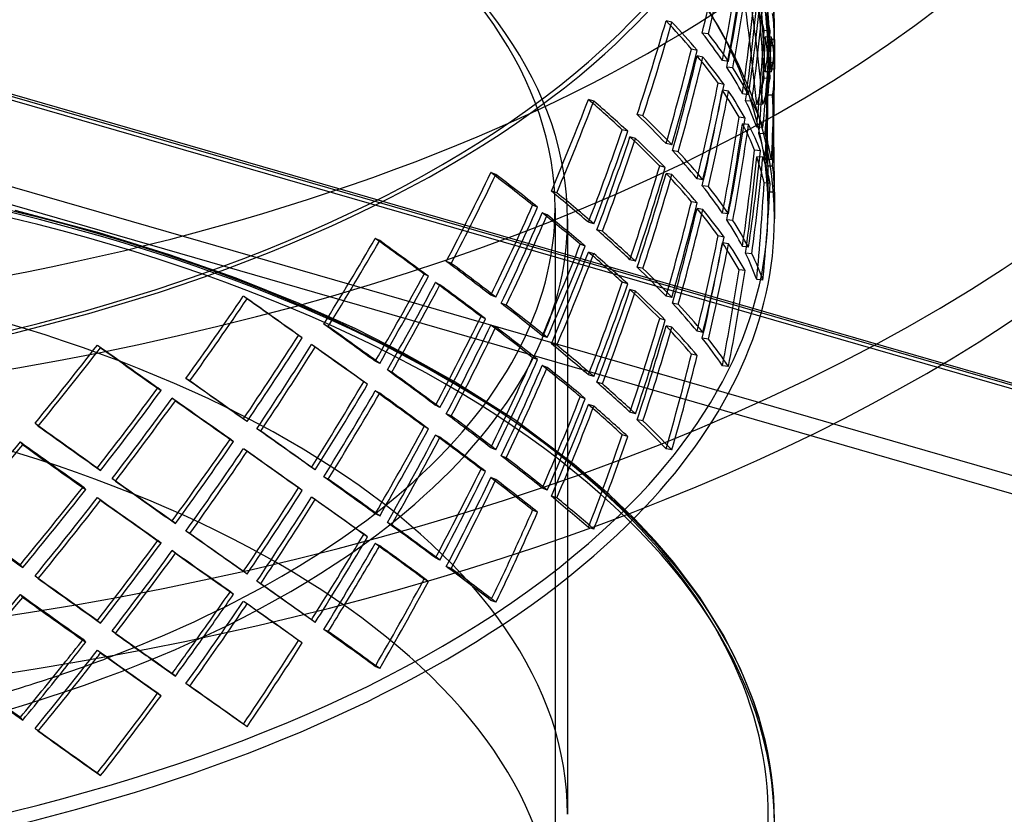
# Model space of a CAD drawing. Header units: millimetres. Extents: x -852 to 852, y -751 to 649.
# Tile 7 of 10: x 236 to 629, y -280 to 37. Entities that reach past the tile are written whole.
import ezdxf

# ---------------------------------------------------------------- set-up
doc = ezdxf.new("R2010")
doc.units = ezdxf.units.MM
doc.layers.add('HIDDEN', color=7, linetype='Continuous')
doc.layers.add('THICK', color=7, linetype='Continuous')

msp = doc.modelspace()

# ---------------------------------------------------------------- linework, layer by layer
at = {"layer": 'HIDDEN'}
for p, q in [((603.99, -100.46), (-226.94, 139.41)), ((604.98, -99.87), (-225.55, 139.89)), ((849.44, -172.75), (-224.44, 137.25)), ((849.44, -207.39), (-224.44, 102.61)), ((846.94, -213.89), (-226.94, 96.11)), ((496.59, 36.28), (494.28, 36.75)), ((511.15, 31.51), (508.73, 31.84)), ((535.85, 32.77), (533.37, 32.93)), ((536.35, 30.26), (533.86, 30.42)), ((537.5, 29.29), (535, 29.29)), ((535, 29.29), (535, 17.42)), ((537.5, 29.29), (537.5, 17.42)), ((506.72, 24.99), (504.41, 25.47)), ((537.46, 26.78), (534.96, 26.78)), ((508.97, 22.3), (506.65, 22.78)), ((519.19, 20.59), (516.77, 20.91)), ((537.46, 19.95), (534.96, 20.12)), ((520.92, 17.97), (518.5, 18.29)), ((536.35, 16.43), (533.85, 16.43)), ((537.5, 17.42), (535, 17.42)), ((517.38, 11.37), (515.06, 11.85)), ((535.85, 13.94), (533.37, 13.78)), ((519.19, 8.71), (516.77, 9.04)), ((465.49, 4.75), (463.32, 5.37)), ((527.17, 7.28), (524.75, 7.6)), ((528.47, 4.73), (525.99, 4.9)), ((536.76, 7.07), (534.25, 7.07)), ((532.9, 3.52), (530.42, 3.35)), ((485.08, -1.13), (482.76, -0.65)), ((525.79, -2.02), (523.37, -1.7)), ((478.98, -7.31), (476.81, -6.69)), ((527.17, -4.6), (524.75, -4.27)), ((532.9, -5.79), (530.42, -5.63)), ((482.06, -10.18), (479.89, -9.55)), ((533.75, -8.32), (531.27, -8.16)), ((496.59, -12.7), (494.28, -12.22)), ((499.17, -15.46), (496.86, -14.99)), ((531.97, -15.09), (529.54, -14.77)), ((532.9, -17.66), (530.42, -17.5)), ((536.35, -18.72), (533.86, -18.56)), ((493.94, -21.77), (491.76, -21.14)), ((536.76, -21.21), (534.25, -21.21)), ((426.43, -24.48), (424.44, -23.72)), ((496.59, -24.58), (494.28, -24.1)), ((508.97, -26.68), (506.65, -26.2)), ((450.71, -31.8), (448.54, -31.17)), ((511.15, -29.34), (508.73, -29.01)), ((535.85, -28.08), (533.37, -27.92)), ((537.5, -31.56), (535, -31.56)), ((535, -31.56), (535, -37.93)), ((537.5, -31.56), (537.5, -42.26)), ((268.19, -47.83), (234.67, -38.93)), ((443.05, -37.53), (441.07, -36.77)), ((450, -37.93), (450, -327.36)), ((506.72, -35.86), (504.41, -35.38)), ((508.97, -38.55), (506.65, -38.07)), ((446.9, -40.62), (444.92, -39.86)), ((455, -42.26), (455, -185.34)), ((519.19, -40.27), (516.77, -39.94)), ((520.92, -42.89), (518.5, -42.56)), ((465.49, -44.23), (463.32, -43.61)), ((468.88, -47.19), (466.71, -46.56)), ((296.24, -56.51), (268.19, -47.83)), ((380.07, -50.91), (378.3, -50.03)), ((517.38, -49.48), (515.06, -49)), ((462.05, -53.1), (460.05, -52.34)), ((519.19, -52.14), (516.77, -51.82)), ((527.17, -53.58), (524.75, -53.25)), ((322.83, -65.91), (296.24, -56.51)), ((465.49, -56.11), (463.32, -55.48)), ((482.06, -59.16), (479.89, -58.53)), ((528.47, -56.12), (525.99, -55.96)), ((408.62, -59.96), (406.64, -59.2)), ((485.08, -61.99), (482.76, -61.51)), ((525.79, -62.88), (523.37, -62.55)), ((347.98, -75.99), (322.83, -65.91)), ((399.54, -65.14), (397.77, -64.26)), ((532.9, -66.64), (530.42, -66.48)), ((404.1, -68.51), (402.33, -67.63)), ((478.98, -68.16), (476.81, -67.54)), ((482.06, -71.03), (479.89, -70.4)), ((327.21, -74.09), (325.69, -73.1)), ((426.43, -73.46), (424.44, -72.7)), ((496.59, -73.56), (494.28, -73.08)), ((370.49, -86.14), (347.98, -75.99)), ((430.57, -76.67), (428.58, -75.9)), ((499.17, -76.32), (496.86, -75.84)), ((422.25, -82.08), (420.47, -81.19)), ((493.94, -82.62), (491.76, -82)), ((359.55, -85.14), (357.78, -84.25)), ((389.59, -95.73), (370.49, -86.14)), ((426.43, -85.33), (424.44, -84.57)), ((496.59, -85.43), (494.28, -84.95)), ((349.19, -89.68), (347.67, -88.69)), ((446.9, -89.6), (444.92, -88.84)), ((508.97, -87.53), (506.65, -87.05)), ((511.15, -90.19), (508.73, -89.87)), ((268.75, -93.62), (267.5, -92.54)), ((354.38, -93.37), (352.86, -92.37)), ((450.71, -92.65), (448.54, -92.03)), ((409.78, -107.05), (389.59, -95.73)), ((443.05, -98.38), (441.07, -97.62)), ((506.72, -96.71), (504.41, -96.23)), ((380.07, -99.89), (378.3, -99.01)), ((446.9, -101.47), (444.92, -100.71)), ((519.19, -101.12), (516.77, -100.8)), ((304.32, -106.89), (302.8, -105.9)), ((384.89, -103.39), (383.12, -102.51)), ((465.49, -105.08), (463.32, -104.46)), ((292.87, -110.72), (291.62, -109.64)), ((375.23, -108.22), (373.7, -107.22)), ((434.02, -122.45), (409.78, -107.05)), ((468.88, -108.04), (466.71, -107.42)), ((298.6, -114.77), (297.35, -113.68)), ((380.07, -111.77), (378.3, -110.88)), ((462.05, -113.95), (460.05, -113.19)), ((404.1, -117.49), (402.33, -116.6)), ((465.49, -116.96), (463.32, -116.33)), ((408.62, -120.82), (406.64, -120.05)), ((482.06, -120.01), (479.89, -119.38)), ((243.89, -124.86), (242.64, -123.77)), ((327.21, -123.07), (325.69, -122.08)), ((399.54, -125.99), (397.77, -125.11)), ((457.66, -140.22), (434.02, -122.45)), ((485.08, -122.84), (482.76, -122.36)), ((332.62, -126.9), (331.1, -125.91)), ((404.1, -129.36), (402.33, -128.48)), ((478.98, -129.02), (476.81, -128.39)), ((237.71, -132.34), (236.75, -131.19)), ((321.79, -131.06), (320.53, -129.97)), ((327.21, -134.94), (325.69, -133.95)), ((426.43, -134.31), (424.44, -133.55)), ((430.57, -137.52), (428.58, -136.76)), ((496.59, -134.41), (494.28, -133.93)), ((354.38, -142.35), (352.86, -141.35)), ((471.62, -152.19), (457.66, -140.22)), ((268.75, -142.6), (267.5, -141.52)), ((359.55, -145.99), (357.78, -145.1)), ((422.25, -142.93), (420.47, -142.04)), ((262.84, -150.22), (261.88, -149.06)), ((274.67, -146.81), (273.41, -145.72)), ((426.43, -146.19), (424.44, -145.43)), ((349.19, -150.53), (347.67, -149.54)), ((446.9, -150.45), (444.92, -149.69)), ((450.71, -153.51), (448.54, -152.88)), ((481.49, -161.71), (471.62, -152.19)), ((268.75, -154.47), (267.5, -153.39)), ((354.38, -154.22), (352.86, -153.23)), ((380.07, -160.74), (378.3, -159.86)), ((443.05, -159.23), (441.07, -158.47)), ((298.6, -163.75), (297.35, -162.66)), ((384.89, -164.24), (383.12, -163.36)), ((304.32, -167.75), (302.8, -166.75)), ((375.23, -169.07), (373.7, -168.07)), ((465.49, -165.94), (463.32, -165.31)), ((292.87, -171.57), (291.62, -170.49)), ((380.07, -172.62), (378.3, -171.73)), ((298.6, -175.62), (297.35, -174.54)), ((237.71, -181.32), (236.75, -180.16)), ((404.1, -178.34), (402.33, -177.46)), ((327.21, -183.92), (325.69, -182.93)), ((408.62, -181.67), (406.64, -180.91)), ((243.89, -185.71), (242.64, -184.63)), ((332.62, -187.76), (331.1, -186.76)), ((399.24, -186.7), (397.77, -185.96)), ((237.71, -193.2), (236.75, -192.04)), ((321.79, -191.91), (320.53, -190.82)), ((327.21, -195.8), (325.69, -194.81)), ((426.43, -195.17), (424.44, -194.41)), ((268.75, -203.45), (267.5, -202.37)), ((354.38, -203.2), (352.86, -202.21)), ((274.67, -207.66), (273.41, -206.58)), ((359.55, -206.84), (357.78, -205.96)), ((262.84, -211.07), (261.88, -209.91)), ((268.75, -215.33), (267.5, -214.24)), ((380.07, -221.6), (378.3, -220.71)), ((304.32, -228.6), (302.8, -227.61)), ((292.87, -232.43), (291.62, -231.34)), ((243.89, -246.56), (242.64, -245.48)), ((327.21, -244.78), (325.69, -243.78))]:
    msp.add_line(p, q, dxfattribs=at)
for centre, major_axis, ratio, start_param, end_param in [((0, -37.93), (-535, 0), 0.5, -3.141592, -0.523599), ((0, -42.26), (-537.5, 0), 0.5, -3.141592, -0.523599), ((0, -37.93), (-450, 0), 0.5, -3.141592, -0.523599), ((0, -42.26), (-455, 0), 0.5, -3.141592, -0.523599), ((0, 154.15), (-537.5, 0), 0.5, 0, 2.617994), ((0, 154.15), (535, 0), 0.5, -3.141592, -0.523599), ((0, 154.15), (535, 0), 0.5, -0.523599, 0), ((0, 154.15), (-537.5, 0), 0.5, 2.617994, 3.141593), ((0, 139.12), (-179.23, -713.89), 0.706109, 1.59773, 1.650611), ((0, 139.12), (-180.07, -717.23), 0.706109, 1.597977, 1.650611), ((0, 29.29), (0, -730.82), 0.732051, 1.570796, 1.623677), ((0, 29.29), (0, -734.24), 0.732051, 1.570796, 1.623431), ((0, 17.42), (0, -730.82), 0.732051, 1.58361, 1.636513), ((0, 17.42), (0, -734.24), 0.732051, 1.583551, 1.636207), ((0, 90.14), (-179.23, -713.89), 0.706109, 1.650611, 1.703492), ((0, 78.27), (-179.23, -713.89), 0.706109, 1.663425, 1.716328), ((0, 90.14), (-180.07, -717.23), 0.706109, 1.650611, 1.703246), ((0, 78.27), (-180.07, -717.23), 0.706109, 1.663366, 1.716022), ((0, -31.56), (0, -730.82), 0.732051, 1.636513, 1.689601), ((0, -31.56), (0, -734.24), 0.732051, 1.636207, 1.689046), ((0, 17.42), (94, -726.18), 0.725273, 1.472195, 1.525076), ((0, 17.42), (94.44, -729.57), 0.725273, 1.472442, 1.525076), ((0, 29.29), (-179.23, -713.89), 0.706109, 1.716328, 1.769416), ((0, 78.27), (-94, -726.18), 0.725273, 1.563636, 1.616517), ((0, 29.29), (-180.07, -717.23), 0.706109, 1.716022, 1.768861), ((0, 78.27), (-534.44, 69.18), 0.353445, -3.017853, -2.964973), ((0, -31.56), (94, -726.18), 0.725273, 1.525076, 1.577957), ((0, 78.27), (-94.44, -729.57), 0.725273, 1.563882, 1.616517), ((0, -31.56), (94.44, -729.57), 0.725273, 1.525076, 1.577711), ((0, 78.27), (-536.94, 69.5), 0.353445, -3.017607, -2.964973), ((0, 29.29), (535, 0), 0.366025, 0, 0.052881), ((0, 29.29), (-537.5, 0), 0.366025, 3.141593, 3.194227), ((0, 139.12), (-251.32, -697.32), 0.677297, 1.614236, 1.667117), ((0, 139.12), (-252.5, -700.58), 0.677297, 1.614482, 1.667117), ((0, 139.12), (-532.52, 191.93), 0.268082, -2.705454, -2.652573), ((0, 139.12), (-535.01, 192.82), 0.268082, -2.705208, -2.652573), ((0, 90.14), (-533.3, 133.89), 0.318588, -2.799978, -2.747098), ((0, 90.14), (-535.79, 134.52), 0.318588, -2.799978, -2.747344), ((0, 29.29), (-94, -726.18), 0.725273, 1.616517, 1.669397), ((0, 29.29), (-94.44, -729.57), 0.725273, 1.616517, 1.669151), ((0, 17.42), (-94, -726.18), 0.725273, 1.629331, 1.682234), ((0, 17.42), (-94.44, -729.57), 0.725273, 1.629271, 1.681928), ((0, 78.27), (-534.44, 69.18), 0.353445, -3.083778, -3.03069), ((0, 78.27), (-536.94, 69.5), 0.353445, -3.083223, -3.030384), ((0, -281.89), (537.5, 0), 0.5, 1.047198, 2.617994), ((0, 90.14), (-251.32, -697.32), 0.677297, 1.667117, 1.719997), ((0, 90.14), (-252.5, -700.58), 0.677297, 1.667117, 1.719751), ((0, 29.29), (535, 0), 0.366025, -0.065717, -0.012814), ((0, 29.29), (-537.5, 0), 0.366025, 3.076182, 3.128838), ((0, 78.27), (-251.32, -697.32), 0.677297, 1.679931, 1.732834), ((0, 78.27), (-252.5, -700.58), 0.677297, 1.679871, 1.732528), ((0, 139.12), (-532.52, 191.93), 0.268082, -2.771378, -2.71829), ((0, 139.12), (-535.01, 192.82), 0.268082, -2.770823, -2.717984), ((0, -31.56), (-94, -726.18), 0.725273, 1.682234, 1.735322), ((0, -31.56), (-94.44, -729.57), 0.725273, 1.681928, 1.734767), ((0, 90.14), (-533.3, 133.89), 0.318588, -2.865695, -2.812792), ((0, 90.14), (-535.79, 134.52), 0.318588, -2.865389, -2.812733), ((0, 17.42), (0, -730.82), 0.732051, 1.517916, 1.570796), ((0, 17.42), (-535, 0), 0.366025, 3.088712, 3.141593), ((0, 17.42), (0, -734.24), 0.732051, 1.518162, 1.570796), ((0, 17.42), (537.5, 0), 0.366025, -0.052635, 0), ((0, 29.29), (-251.32, -697.32), 0.677297, 1.732834, 1.785922), ((0, -31.56), (534.44, 69.18), 0.353445, -0.17662, -0.123739), ((0, -31.56), (536.94, 69.5), 0.353445, -0.17662, -0.123985), ((0, 78.27), (-179.23, -713.89), 0.706109, 1.59773, 1.650611), ((0, 29.29), (-252.5, -700.58), 0.677297, 1.732528, 1.785367), ((0, 78.27), (-180.07, -717.23), 0.706109, 1.597977, 1.650611), ((0, 78.27), (-533.3, 133.89), 0.318588, -2.852859, -2.799978), ((0, 78.27), (-535.79, 134.52), 0.318588, -2.852613, -2.799978), ((0, -284.06), (-537.5, 0), 0.5, -3.141592, -0.523599), ((0, 139.12), (310.27, 679.15), 0.641742, -1.528614, -1.475734), ((0, 139.12), (311.72, 682.33), 0.641742, -1.528368, -1.475734), ((0, 139.12), (532.58, -243.31), 0.208712, 0.565781, 0.618662), ((0, 139.12), (535.07, -244.45), 0.208712, 0.566027, 0.618662), ((0, 29.29), (-534.44, 69.18), 0.353445, -2.964973, -2.912092), ((0, 29.29), (-536.94, 69.5), 0.353445, -2.964973, -2.912338), ((0, -31.56), (0, -730.82), 0.732051, 1.570796, 1.623677), ((0, -31.56), (0, -734.24), 0.732051, 1.570796, 1.623431), ((0, -279.73), (535, 0), 0.5, 1.047198, 2.687572), ((0, 90.14), (-532.52, 191.93), 0.268082, -2.652573, -2.599693), ((0, 90.14), (-535.01, 192.82), 0.268082, -2.652573, -2.599939), ((0, 29.29), (-179.23, -713.89), 0.706109, 1.650611, 1.703492), ((0, 29.29), (-180.07, -717.23), 0.706109, 1.650611, 1.703246), ((0, 90.14), (310.27, 679.15), 0.641742, -1.475734, -1.422853), ((0, 90.14), (311.72, 682.33), 0.641742, -1.475734, -1.423099), ((0, 17.42), (-179.23, -713.89), 0.706109, 1.663425, 1.716328), ((0, 17.42), (-180.07, -717.23), 0.706109, 1.663366, 1.716022), ((0, 78.27), (-533.3, 133.89), 0.318588, -2.918784, -2.865695), ((0, 78.27), (-535.79, 134.52), 0.318588, -2.918228, -2.865389), ((0, 78.27), (310.27, 679.15), 0.641742, -1.462919, -1.410016), ((0, 78.27), (311.72, 682.33), 0.641742, -1.462979, -1.410323), ((0, 139.12), (532.58, -243.31), 0.208712, 0.499856, 0.552945), ((0, 139.12), (535.07, -244.45), 0.208712, 0.500412, 0.553251), ((0, 29.29), (-534.44, 69.18), 0.353445, -3.03069, -2.977787), ((0, 29.29), (-536.94, 69.5), 0.353445, -3.030384, -2.977727), ((0, 90.14), (-532.52, 191.93), 0.268082, -2.71829, -2.665387), ((0, 90.14), (-535.01, 192.82), 0.268082, -2.717984, -2.665328), ((0, -31.56), (-179.23, -713.89), 0.706109, 1.716328, 1.769416), ((0, -31.56), (-180.07, -717.23), 0.706109, 1.716022, 1.768861), ((0, 17.42), (-94, -726.18), 0.725273, 1.563636, 1.616517), ((0, 17.42), (-94.44, -729.57), 0.725273, 1.563882, 1.616517), ((0, 17.42), (-534.44, 69.18), 0.353445, -3.017853, -2.964973), ((0, 17.42), (-536.94, 69.5), 0.353445, -3.017607, -2.964973), ((0, 29.29), (310.27, 679.15), 0.641742, -1.410016, -1.356928), ((0, 29.29), (311.72, 682.33), 0.641742, -1.410323, -1.357484), ((0, -31.56), (535, 0), 0.366025, 0, 0.052881), ((0, -31.56), (-537.5, 0), 0.366025, 3.141593, 3.194227), ((0, 139.12), (358.04, 660.65), 0.60172, -1.544989, -1.492108), ((0, 139.12), (359.72, 663.74), 0.60172, -1.544743, -1.492108), ((0, 139.12), (533.34, -289.05), 0.145494, 0.680306, 0.733186), ((0, 139.12), (535.84, -290.4), 0.145494, 0.680552, 0.733186), ((0, 78.27), (-251.32, -697.32), 0.677297, 1.614236, 1.667117), ((0, 78.27), (-252.5, -700.58), 0.677297, 1.614482, 1.667117), ((0, 78.27), (-532.52, 191.93), 0.268082, -2.705454, -2.652573), ((0, 78.27), (-535.01, 192.82), 0.268082, -2.705208, -2.652573), ((0, 90.14), (532.58, -243.31), 0.208712, 0.618662, 0.671542), ((0, 29.29), (-533.3, 133.89), 0.318588, -2.799978, -2.747098), ((0, 29.29), (-535.79, 134.52), 0.318588, -2.799978, -2.747344), ((0, -31.56), (-94, -726.18), 0.725273, 1.616517, 1.669397), ((0, -31.56), (-94.44, -729.57), 0.725273, 1.616517, 1.669151), ((0, -279.73), (455, 0), 0.5, 0, 2.617994), ((0, 90.14), (535.07, -244.45), 0.208712, 0.618662, 0.671296), ((0, -37.93), (-535, 0), 0.5, 0, 2.617994), ((0, -37.93), (-450, 0), 0.5, 2.617994, 3.141593), ((0, 90.14), (358.04, 660.65), 0.60172, -1.492108, -1.439228), ((0, 90.14), (359.72, 663.74), 0.60172, -1.492108, -1.439474), ((0, -37.93), (-535, 0), 0.5, 2.617994, 3.141593), ((0, 29.29), (-251.32, -697.32), 0.677297, 1.667117, 1.719997), ((0, 29.29), (-252.5, -700.58), 0.677297, 1.667117, 1.719751), ((0, 17.42), (-251.32, -697.32), 0.677297, 1.679931, 1.732834), ((0, 17.42), (-252.5, -700.58), 0.677297, 1.679871, 1.732528), ((0, 78.27), (-532.52, 191.93), 0.268082, -2.771378, -2.71829), ((0, 78.27), (-535.01, 192.82), 0.268082, -2.770823, -2.717984), ((0, -42.26), (-455, 0), 0.5, 0, 2.617994), ((0, -42.26), (-455, 0), 0.5, 2.617994, 3.141593), ((0, 78.27), (358.04, 660.65), 0.60172, -1.479294, -1.426391), ((0, 78.27), (359.72, 663.74), 0.60172, -1.479354, -1.426697), ((0, 139.12), (533.34, -289.05), 0.145494, 0.614381, 0.667469), ((0, 139.12), (535.84, -290.4), 0.145494, 0.614936, 0.667775), ((0, -42.26), (-537.5, 0), 0.5, 2.698951, 3.141593), ((0, 29.29), (-533.3, 133.89), 0.318588, -2.865695, -2.812792), ((0, 29.29), (-535.79, 134.52), 0.318588, -2.865389, -2.812733), ((0, 90.14), (532.58, -243.31), 0.208712, 0.552945, 0.605848), ((0, -279.73), (535, 0), 0.5, 0.45402, 1.047198), ((0, -281.89), (537.5, 0), 0.5, 0, 1.047198), ((0, 139.12), (396.86, 642.13), 0.558745, -1.573338, -1.520457), ((0, 139.12), (398.71, 645.13), 0.558745, -1.573091, -1.520457), ((0, 139.12), (534.32, -330.23), 0.08152, 0.782857, 0.835738), ((0, 139.12), (536.82, -331.77), 0.08152, 0.783103, 0.835738), ((0, 90.14), (535.07, -244.45), 0.208712, 0.553251, 0.605907), ((0, -31.56), (-251.32, -697.32), 0.677297, 1.732834, 1.785922), ((0, -31.56), (-252.5, -700.58), 0.677297, 1.732528, 1.785367), ((0, 29.29), (358.04, 660.65), 0.60172, -1.426391, -1.373303), ((0, 29.29), (359.72, 663.74), 0.60172, -1.426697, -1.373858), ((0, 17.42), (-179.23, -713.89), 0.706109, 1.59773, 1.650611), ((0, 17.42), (-180.07, -717.23), 0.706109, 1.597977, 1.650611), ((0, 17.42), (-533.3, 133.89), 0.318588, -2.852859, -2.799978), ((0, 17.42), (-535.79, 134.52), 0.318588, -2.852613, -2.799978), ((0, 78.27), (310.27, 679.15), 0.641742, -1.528614, -1.475734), ((0, 78.27), (311.72, 682.33), 0.641742, -1.528368, -1.475734), ((0, 78.27), (532.58, -243.31), 0.208712, 0.565781, 0.618662), ((0, 78.27), (535.07, -244.45), 0.208712, 0.566027, 0.618662), ((0, -31.56), (-534.44, 69.18), 0.353445, -2.964973, -2.912092), ((0, -31.56), (-536.94, 69.5), 0.353445, -2.964973, -2.912338), ((0, 90.14), (533.34, -289.05), 0.145494, 0.733186, 0.786067), ((0, 90.14), (535.84, -290.4), 0.145494, 0.733186, 0.785821), ((0, 29.29), (-532.52, 191.93), 0.268082, -2.652573, -2.599693), ((0, 29.29), (-535.01, 192.82), 0.268082, -2.652573, -2.599939), ((0, -31.56), (-179.23, -713.89), 0.706109, 1.650611, 1.703492), ((0, 90.14), (396.86, 642.13), 0.558745, -1.520457, -1.467576), ((0, 90.14), (398.71, 645.13), 0.558745, -1.520457, -1.467822), ((0, -31.56), (-180.07, -717.23), 0.706109, 1.650611, 1.703246), ((0, 78.27), (396.86, 642.13), 0.558745, -1.507643, -1.45474), ((0, 78.27), (398.71, 645.13), 0.558745, -1.507702, -1.455046), ((0, 139.12), (534.32, -330.23), 0.08152, 0.716933, 0.770021), ((0, 139.12), (536.82, -331.77), 0.08152, 0.717488, 0.770327), ((0, 29.29), (310.27, 679.15), 0.641742, -1.475734, -1.422853), ((0, 29.29), (311.72, 682.33), 0.641742, -1.475734, -1.423099), ((0, 17.42), (310.27, 679.15), 0.641742, -1.462919, -1.410016), ((0, 78.27), (532.58, -243.31), 0.208712, 0.499856, 0.552945), ((0, 139.12), (428.55, 623.42), 0.513731, -1.610977, -1.558096), ((0, 139.12), (430.55, 626.33), 0.513731, -1.610731, -1.558096), ((0, 139.12), (534.96, -367.73), 0.018477, 0.876117, 0.928998), ((0, 139.12), (537.46, -369.45), 0.018477, 0.876364, 0.928998), ((0, 17.42), (311.72, 682.33), 0.641742, -1.462979, -1.410323), ((0, 78.27), (535.07, -244.45), 0.208712, 0.500412, 0.553251), ((0, 90.14), (533.34, -289.05), 0.145494, 0.667469, 0.720372), ((0, 90.14), (535.84, -290.4), 0.145494, 0.667775, 0.720432), ((0, 29.29), (-532.52, 191.93), 0.268082, -2.71829, -2.665387), ((0, 29.29), (-535.01, 192.82), 0.268082, -2.717984, -2.665328), ((0, 29.29), (396.86, 642.13), 0.558745, -1.45474, -1.401652), ((0, 29.29), (398.71, 645.13), 0.558745, -1.455046, -1.402207), ((0, -31.56), (310.27, 679.15), 0.641742, -1.410016, -1.356928), ((0, -327.36), (450, 0), 0.5, 0, 2.617994), ((0, 90.14), (534.32, -330.23), 0.08152, 0.835738, 0.888618), ((0, 90.14), (536.82, -331.77), 0.08152, 0.835738, 0.888372), ((0, 78.27), (358.04, 660.65), 0.60172, -1.544989, -1.492108), ((0, 78.27), (359.72, 663.74), 0.60172, -1.544743, -1.492108), ((0, 78.27), (533.34, -289.05), 0.145494, 0.680306, 0.733186), ((0, 78.27), (535.84, -290.4), 0.145494, 0.680552, 0.733186), ((0, -31.56), (311.72, 682.33), 0.641742, -1.410323, -1.357484), ((0, 17.42), (-251.32, -697.32), 0.677297, 1.614236, 1.667117), ((0, 17.42), (-252.5, -700.58), 0.677297, 1.614482, 1.667117), ((0, 17.42), (-532.52, 191.93), 0.268082, -2.705454, -2.652573), ((0, 17.42), (-535.01, 192.82), 0.268082, -2.705208, -2.652573), ((0, 90.14), (428.55, 623.42), 0.513731, -1.558096, -1.505215), ((0, 90.14), (430.55, 626.33), 0.513731, -1.558096, -1.505462), ((0, -31.56), (-533.3, 133.89), 0.318588, -2.799978, -2.747098), ((0, -31.56), (-535.79, 134.52), 0.318588, -2.799978, -2.747344), ((0, 139.12), (454.47, 604.22), 0.467176, -1.655879, -1.602998), ((0, 139.12), (456.59, 607.05), 0.467176, -1.655633, -1.602998), ((0, 139.12), (534.72, -402.2), 0.042828, -1.014996, -0.962115), ((0, 139.12), (537.22, -404.08), 0.042828, -1.014996, -0.962361), ((0, 78.27), (428.55, 623.42), 0.513731, -1.545282, -1.492379), ((0, 78.27), (430.55, 626.33), 0.513731, -1.545342, -1.492685), ((0, 139.12), (534.96, -367.73), 0.018477, 0.810193, 0.863281), ((0, 139.12), (537.46, -369.45), 0.018477, 0.810748, 0.863587), ((0, 29.29), (532.58, -243.31), 0.208712, 0.618662, 0.671542), ((0, 29.29), (535.07, -244.45), 0.208712, 0.618662, 0.671296), ((0, 29.29), (358.04, 660.65), 0.60172, -1.492108, -1.439228), ((0, -31.56), (-251.32, -697.32), 0.677297, 1.667117, 1.719997), ((0, -31.56), (-252.5, -700.58), 0.677297, 1.667117, 1.719751), ((0, 29.29), (359.72, 663.74), 0.60172, -1.492108, -1.439474), ((0, 17.42), (358.04, 660.65), 0.60172, -1.479294, -1.426391), ((0, 17.42), (359.72, 663.74), 0.60172, -1.479354, -1.426697), ((0, 78.27), (533.34, -289.05), 0.145494, 0.614381, 0.667469), ((0, 78.27), (535.84, -290.4), 0.145494, 0.614936, 0.667775), ((0, 90.14), (534.96, -367.73), 0.018477, 0.928998, 0.981879), ((0, 90.14), (534.32, -330.23), 0.08152, 0.770021, 0.822924), ((0, 90.14), (536.82, -331.77), 0.08152, 0.770327, 0.822983), ((0, 90.14), (454.47, 604.22), 0.467176, -1.602998, -1.550118), ((0, 90.14), (537.46, -369.45), 0.018477, 0.928998, 0.981633), ((0, 29.29), (428.55, 623.42), 0.513731, -1.492379, -1.439291), ((0, 29.29), (430.55, 626.33), 0.513731, -1.492685, -1.439846), ((0, 29.29), (532.58, -243.31), 0.208712, 0.552945, 0.605848), ((0, 29.29), (535.07, -244.45), 0.208712, 0.553251, 0.605907), ((0, 90.14), (456.59, 607.05), 0.467176, -1.602998, -1.550364), ((0, 78.27), (454.47, 604.22), 0.467176, -1.590184, -1.537281), ((0, 139.12), (534.72, -402.2), 0.042828, -0.949279, -0.89619), ((0, 78.27), (396.86, 642.13), 0.558745, -1.573338, -1.520457), ((0, 78.27), (398.71, 645.13), 0.558745, -1.573091, -1.520457), ((0, 78.27), (534.32, -330.23), 0.08152, 0.782857, 0.835738), ((0, 78.27), (536.82, -331.77), 0.08152, 0.783103, 0.835738), ((0, -31.56), (358.04, 660.65), 0.60172, -1.426391, -1.373303), ((0, 78.27), (456.59, 607.05), 0.467176, -1.590244, -1.537587), ((0, 139.12), (537.22, -404.08), 0.042828, -0.949585, -0.896746), ((0, -31.56), (359.72, 663.74), 0.60172, -1.426697, -1.373858), ((0, 17.42), (310.27, 679.15), 0.641742, -1.528614, -1.475734), ((0, 17.42), (311.72, 682.33), 0.641742, -1.528368, -1.475734), ((0, 17.42), (532.58, -243.31), 0.208712, 0.565781, 0.618662), ((0, 17.42), (535.07, -244.45), 0.208712, 0.566027, 0.618662), ((0, 29.29), (533.34, -289.05), 0.145494, 0.733186, 0.786067), ((0, 29.29), (535.84, -290.4), 0.145494, 0.733186, 0.785821), ((0, 90.14), (534.72, -402.2), 0.042828, -1.067876, -1.014996), ((0, 90.14), (537.22, -404.08), 0.042828, -1.06763, -1.014996), ((0, 29.29), (396.86, 642.13), 0.558745, -1.520457, -1.467576), ((0, -31.56), (-532.52, 191.93), 0.268082, -2.652573, -2.599693), ((0, -31.56), (-535.01, 192.82), 0.268082, -2.652573, -2.599939), ((0, 90.14), (534.96, -367.73), 0.018477, 0.863281, 0.916184), ((0, 90.14), (537.46, -369.45), 0.018477, 0.863587, 0.916244), ((0, 29.29), (398.71, 645.13), 0.558745, -1.520457, -1.467822), ((0, 17.42), (396.86, 642.13), 0.558745, -1.507643, -1.45474), ((0, 17.42), (398.71, 645.13), 0.558745, -1.507702, -1.455046), ((0, 78.27), (534.32, -330.23), 0.08152, 0.716933, 0.770021), ((0, 78.27), (536.82, -331.77), 0.08152, 0.717488, 0.770327), ((0, -31.56), (310.27, 679.15), 0.641742, -1.475734, -1.422853), ((0, -31.56), (311.72, 682.33), 0.641742, -1.474164, -1.423099), ((0, 78.27), (475.62, 584.22), 0.419315, -1.640903, -1.588), ((0, 78.27), (477.84, 586.95), 0.419315, -1.640963, -1.588306), ((0, 139.12), (533.16, -434.05), 0.102088, -1.029459, -0.976371), ((0, 139.12), (535.65, -436.08), 0.102088, -1.029765, -0.976926), ((0, 29.29), (454.47, 604.22), 0.467176, -1.537281, -1.484193), ((0, 29.29), (456.59, 607.05), 0.467176, -1.537587, -1.484748), ((0, 78.27), (428.55, 623.42), 0.513731, -1.610977, -1.558096), ((0, 78.27), (430.55, 626.33), 0.513731, -1.610731, -1.558096), ((0, 78.27), (534.96, -367.73), 0.018477, 0.876117, 0.928998), ((0, 78.27), (537.46, -369.45), 0.018477, 0.876364, 0.928998), ((0, 29.29), (533.34, -289.05), 0.145494, 0.667469, 0.720372), ((0, 29.29), (535.84, -290.4), 0.145494, 0.667775, 0.720432), ((0, 29.29), (534.32, -330.23), 0.08152, 0.835738, 0.888618), ((0, -31.56), (396.86, 642.13), 0.558745, -1.45474, -1.401652), ((0, -31.56), (398.71, 645.13), 0.558745, -1.455046, -1.402207), ((0, 29.29), (475.62, 584.22), 0.419315, -1.588, -1.534912), ((0, 90.14), (534.72, -402.2), 0.042828, -1.002182, -0.949279), ((0, 90.14), (537.22, -404.08), 0.042828, -1.002241, -0.949585), ((0, 29.29), (536.82, -331.77), 0.08152, 0.835738, 0.888372), ((0, 17.42), (358.04, 660.65), 0.60172, -1.544989, -1.492108), ((0, 17.42), (359.72, 663.74), 0.60172, -1.544743, -1.492108), ((0, 17.42), (533.34, -289.05), 0.145494, 0.680306, 0.733186), ((0, 17.42), (535.84, -290.4), 0.145494, 0.680552, 0.733186), ((0, 29.29), (477.84, 586.95), 0.419315, -1.588306, -1.535468), ((0, -37.93), (-450, 0), 0.5, 2.218686, 2.617994), ((0, 29.29), (428.55, 623.42), 0.513731, -1.558096, -1.505215), ((0, 29.29), (430.55, 626.33), 0.513731, -1.558096, -1.505462), ((0, -31.56), (532.58, -243.31), 0.208712, 0.618662, 0.671542), ((0, 78.27), (454.47, 604.22), 0.467176, -1.655879, -1.602998), ((0, 78.27), (456.59, 607.05), 0.467176, -1.655633, -1.602998), ((0, 78.27), (534.72, -402.2), 0.042828, -1.014996, -0.962115), ((0, 78.27), (537.22, -404.08), 0.042828, -1.014996, -0.962361), ((0, 17.42), (428.55, 623.42), 0.513731, -1.545282, -1.492379), ((0, 17.42), (430.55, 626.33), 0.513731, -1.545342, -1.492685), ((0, 78.27), (534.96, -367.73), 0.018477, 0.810193, 0.863281), ((0, 78.27), (537.46, -369.45), 0.018477, 0.810748, 0.863587), ((0, -31.56), (535.07, -244.45), 0.208712, 0.621507, 0.671296), ((0, -31.56), (358.04, 660.65), 0.60172, -1.465272, -1.439228), ((0, -31.56), (359.72, 663.74), 0.60172, -1.462956, -1.439474), ((0, 90.14), (533.16, -434.05), 0.102088, -1.082362, -1.029459), ((0, 90.14), (535.65, -436.08), 0.102088, -1.082422, -1.029765), ((0, 29.29), (534.32, -330.23), 0.08152, 0.770021, 0.822924), ((0, 29.29), (536.82, -331.77), 0.08152, 0.770327, 0.822983), ((0, 29.29), (534.96, -367.73), 0.018477, 0.928998, 0.981879), ((0, 29.29), (537.46, -369.45), 0.018477, 0.928998, 0.981633), ((0, -31.56), (428.55, 623.42), 0.513731, -1.486904, -1.439291), ((0, 29.29), (454.47, 604.22), 0.467176, -1.602998, -1.550118), ((0, 29.29), (456.59, 607.05), 0.467176, -1.602998, -1.550364), ((0, -31.56), (430.55, 626.33), 0.513731, -1.484687, -1.439846), ((0, 17.42), (396.86, 642.13), 0.558745, -1.573338, -1.520457), ((0, 17.42), (398.71, 645.13), 0.558745, -1.55604, -1.520457), ((0, 17.42), (534.32, -330.23), 0.08152, 0.782857, 0.835738), ((0, 17.42), (536.82, -331.77), 0.08152, 0.783749, 0.835738), ((0, 17.42), (454.47, 604.22), 0.467176, -1.590184, -1.537281), ((0, 17.42), (456.59, 607.05), 0.467176, -1.590244, -1.537587), ((0, 78.27), (534.72, -402.2), 0.042828, -0.949279, -0.89619), ((0, 78.27), (537.22, -404.08), 0.042828, -0.949585, -0.896746), ((0, -31.56), (533.34, -289.05), 0.145494, 0.733186, 0.786067), ((0, -31.56), (535.84, -290.4), 0.145494, 0.779705, 0.785821), ((0, 29.29), (534.72, -402.2), 0.042828, -1.067876, -1.014996), ((0, 29.29), (537.22, -404.08), 0.042828, -1.06763, -1.014996), ((0, 29.29), (534.96, -367.73), 0.018477, 0.863281, 0.916184), ((0, 29.29), (537.46, -369.45), 0.018477, 0.874685, 0.916244), ((0, -31.56), (396.86, 642.13), 0.558745, -1.469664, -1.467576), ((0, 17.42), (475.62, 584.22), 0.419315, -1.640903, -1.588), ((0, 78.27), (533.16, -434.05), 0.102088, -1.029459, -0.976371), ((0, -31.56), (454.47, 604.22), 0.467176, -1.514826, -1.484193), ((0, -31.56), (456.59, 607.05), 0.467176, -1.51266, -1.484748), ((0, 17.42), (477.84, 586.95), 0.419315, -1.640963, -1.588306), ((0, 78.27), (535.65, -436.08), 0.102088, -1.029765, -0.976926), ((0, 17.42), (428.55, 623.42), 0.513731, -1.610977, -1.558096), ((0, 17.42), (430.55, 626.33), 0.513731, -1.576136, -1.558096), ((0, 17.42), (534.96, -367.73), 0.018477, 0.901339, 0.928998), ((0, 17.42), (537.46, -369.45), 0.018477, 0.90489, 0.928998), ((0, 29.29), (534.72, -402.2), 0.042828, -1.002182, -0.978121), ((0, 29.29), (537.22, -404.08), 0.042828, -1.002241, -0.981518), ((0, -31.56), (534.32, -330.23), 0.08152, 0.835738, 0.888618), ((0, -31.56), (475.62, 584.22), 0.419315, -1.551834, -1.534912), ((0, -31.56), (477.84, 586.95), 0.419315, -1.549713, -1.535468), ((0, 17.42), (454.47, 604.22), 0.467176, -1.655879, -1.602998), ((0, 17.42), (456.59, 607.05), 0.467176, -1.606803, -1.602998), ((0, 17.42), (534.72, -402.2), 0.042828, -1.014996, -0.962115), ((0, 17.42), (537.22, -404.08), 0.042828, -1.014996, -1.010271), ((0, -37.93), (-450, 0), 0.5, 2.159168, 2.201566), ((0, -31.56), (534.96, -367.73), 0.018477, 0.928998, 0.981879), ((0, -31.56), (534.72, -402.2), 0.042828, -1.067876, -1.065046)]:
    msp.add_ellipse(centre, major_axis=major_axis, ratio=ratio, start_param=start_param, end_param=end_param, dxfattribs=at)
at = {"layer": 'THICK'}
for p, q in [((846.94, -170.59), (603.99, -100.46)), ((848.32, -170.11), (604.98, -99.87)), ((489.88, -170.61), (481.49, -161.71)), ((497.33, -179.3), (489.88, -170.61)), ((507.68, -193.08), (497.33, -179.3)), ((399.54, -186.85), (399.24, -186.7)), ((455, -185.34), (455, -279.73)), ((517.06, -208), (507.68, -193.08)), ((523.89, -221.4), (517.06, -208)), ((349.19, -211.38), (347.67, -210.39)), ((298.6, -224.6), (297.35, -223.51)), ((529.33, -234.91), (523.89, -221.4)), ((531.26, -240.79), (529.33, -234.91)), ((237.71, -242.17), (236.75, -241.02)), ((533.69, -249.72), (531.26, -240.79)), ((535.55, -258.86), (533.69, -249.72)), ((537.01, -270.36), (535.55, -258.86)), ((268.75, -264.31), (267.5, -263.22)), ((537.5, -281.89), (537.01, -270.36))]:
    msp.add_line(p, q, dxfattribs=at)
for centre, major_axis, ratio, start_param, end_param in [((0, 238.21), (719.4, 0), 0.5, 1.047198, 4.18879), ((0, 238.21), (648.8, 0), 0.5, 2.617994, 5.759587), ((0, 154.15), (790, 0), 0.5, -3.141592, -0.523599), ((0, 238.21), (719.4, 0), 0.5, -2.094395, -0.523599), ((0, 177.07), (790, 0), 0.5, -2.094395, -0.523599), ((0, -42.26), (-537.5, 0), 0.5, 0.442641, 2.617994), ((0, -42.26), (-537.5, 0), 0.5, 2.617994, 2.698951), ((0, -279.73), (535, 0), 0.5, -0.523599, 0.45402), ((0, -31.56), (311.72, 682.33), 0.641742, -1.475734, -1.474164), ((0, -31.56), (535.07, -244.45), 0.208712, 0.618662, 0.621507), ((0, -31.56), (358.04, 660.65), 0.60172, -1.491282, -1.465272), ((0, -31.56), (359.72, 663.74), 0.60172, -1.492108, -1.462956), ((0, -31.56), (535.84, -290.4), 0.145494, 0.733186, 0.779705), ((0, -31.56), (396.86, 642.13), 0.558745, -1.520029, -1.469664), ((0, -31.56), (398.71, 645.13), 0.558745, -1.520457, -1.467822), ((0, 17.42), (398.71, 645.13), 0.558745, -1.573091, -1.55604), ((0, 29.29), (537.46, -369.45), 0.018477, 0.863587, 0.874685), ((0, -31.56), (428.55, 623.42), 0.513731, -1.492281, -1.486904), ((0, -31.56), (430.55, 626.33), 0.513731, -1.492685, -1.484687), ((0, 17.42), (534.96, -367.73), 0.018477, 0.876117, 0.901339), ((0, 17.42), (537.46, -369.45), 0.018477, 0.876364, 0.90489), ((0, 17.42), (430.55, 626.33), 0.513731, -1.610731, -1.576136), ((0, -31.56), (536.82, -331.77), 0.08152, 0.835738, 0.888372), ((0, -31.56), (454.47, 604.22), 0.467176, -1.537281, -1.514826), ((0, -31.56), (456.59, 607.05), 0.467176, -1.537587, -1.51266), ((0, -31.56), (428.55, 623.42), 0.513731, -1.558004, -1.505215), ((0, -31.56), (430.55, 626.33), 0.513731, -1.558096, -1.505462), ((0, 29.29), (537.22, -404.08), 0.042828, -0.981518, -0.949585), ((0, 29.29), (534.72, -402.2), 0.042828, -0.978121, -0.949279), ((0, -31.56), (475.62, 584.22), 0.419315, -1.588, -1.551834), ((0, -31.56), (477.84, 586.95), 0.419315, -1.588306, -1.549713), ((0, 17.42), (456.59, 607.05), 0.467176, -1.655633, -1.606803), ((0, -37.93), (-450, 0), 0.5, 2.201566, 2.218686), ((0, 17.42), (537.22, -404.08), 0.042828, -1.010271, -0.962361), ((0, 29.29), (535.65, -436.08), 0.102088, -1.075993, -1.029765), ((0, 29.29), (533.16, -434.05), 0.102088, -1.072868, -1.029459), ((0, -37.93), (-450, 0), 0.5, 2.094968, 2.159168), ((0, -31.56), (454.47, 604.22), 0.467176, -1.602998, -1.550333), ((0, -31.56), (537.46, -369.45), 0.018477, 0.928998, 0.981633), ((0, -31.56), (456.59, 607.05), 0.467176, -1.602998, -1.550364), ((0, -31.56), (537.22, -404.08), 0.042828, -1.06763, -1.014996), ((0, -31.56), (534.72, -402.2), 0.042828, -1.065046, -1.014996)]:
    msp.add_ellipse(centre, major_axis=major_axis, ratio=ratio, start_param=start_param, end_param=end_param, dxfattribs=at)

doc.saveas('drawing.dxf')
